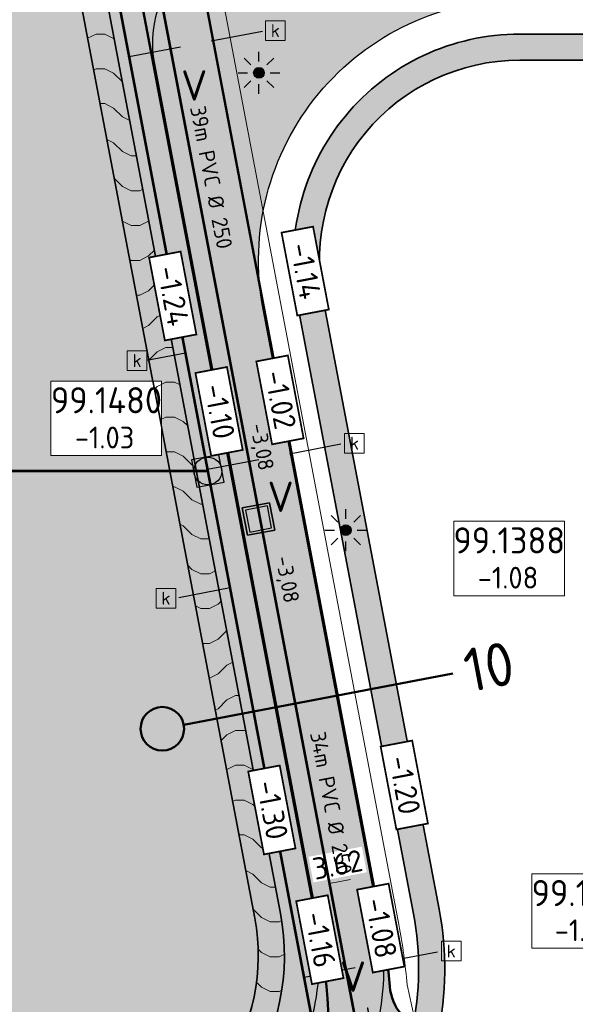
# Model space of a CAD drawing. Header units: metres. Extents: x 240159 to 241664, y 578380 to 583939.
# Tile 21 of 71: x 240399 to 240431, y 583801 to 583858. Entities that reach past the tile are written whole.
import ezdxf
from ezdxf.enums import TextEntityAlignment as Align
from ezdxf.lldxf.tags import DXFTag

# ---------------------------------------------------------------- set-up
doc = ezdxf.new("R2010")
doc.units = ezdxf.units.M
doc.set_wipeout_variables(frame=1)
doc.linetypes.add('RI-HWA_HUISAANSLUITING', pattern=[4.8, 3, -1.8])
for name, color, linetype, lineweight in [('B-WE-RI-PERSLEIDING-G', 210, 'RI-PERS', 18), ('N-AL-HOOGTELABEL-S', 7, 'Continuous', 13), ('N-GV-GR-BOLLEN-A', 92, 'Continuous', 9), ('N-WE-GW-GRONDWERK_INSTEEK_TALUD-G', 92, 'Continuous', 35), ('N-WE-GW-WATERGANG_DEMPEN-A', 152, 'Continuous', 18), ('N-WE-IE-MEUBILAIR_WEGMEUBILAIR_LICHTMAST_MET_PASTEGEL-S', 7, 'Continuous', 25), ('N-WE-RI-BOB-T', 7, 'Continuous', 13), ('N-WE-RI-MATERIAAL_DIAMETER_LENGTE-T', 7, 'Continuous', 13), ('N-WE-RI-STROOMRICHTING-S', 7, 'Continuous', 13), ('N-WE-VH-KANTVERHARDING-GD', 4, 'Continuous', 50), ('N-WE-VH-VERHARDING_ASFALT_DEKLAAG-A', 252, 'Continuous', 18), ('N-WE-VH-VERKANTING-S', 7, 'Continuous', 25), ('X-XX-AL-HOOGTE-T35', 50, 'Continuous', 35), ('X-XX-AL-REFERENTIE-M', 7, 'Continuous', 18), ('X-XX-AL-VERWIJZING_PROFIEL-S', 160, 'Continuous', 13)]:
    doc.layers.add(name, color=color, linetype=linetype, lineweight=lineweight)
for name, color, linetype, lineweight, true_color in [('N-WE-RI-HWA_HUISAANSLUITING_PVC_125-G', 150, 'RI-HWA_HUISAANSLUITING', 25, 0x007fff), ('N-WE-RI-HWA_KOLK-S', 150, 'Continuous', 25, 0x007fff), ('N-WE-RI-HWA_PUTNUMMER-S', 150, 'Continuous', 13, 0x007fff), ('N-WE-RI-HWA_RIOOLPUT-S', 150, 'Continuous', 13, 0x007fff), ('N-WE-RI-HWA_TRANSPORTLEIDING_BETON_500-G', 150, 'Continuous', 20, 0x007fff), ('N-WE-RI-VWA_LEIDINGINFO-S', 20, 'Continuous', 13, 0xff3f00), ('N-WE-RI-VWA_PUTNUMMER-S', 20, 'Continuous', 13, 0xff3f00), ('N-WE-RI-VWA_RIOOLPUT-S', 20, 'Continuous', 13, 0xff3f00), ('N-WE-RI-VWA_TRANSPORTLEIDING_BETON_500-G', 20, 'Continuous', 20, 0xff3f00), ('N-WE-VH-VERHARDING_ASFALT_WEGCONSTRUCTIE_FIETSPAD-A', 1, 'Continuous', 18, 0xff0000)]:
    doc.layers.add(name, color=color, linetype=linetype, lineweight=lineweight, true_color=true_color)
doc.layers.add('WG-nw-vh-materiaalscheiding', color=7, linetype='Continuous')
doc.styles.add('NLCS-ISO', font='NLCS-ISO.ttf')
doc.styles.add('NLCS-ISO-ANNOTATIEF-T25', font='NLCS-ISO.ttf', dxfattribs={"height": 2.5})
doc.styles.add('NLCS-ISO-M1000-T25', font='NLCS-ISO.ttf', dxfattribs={"height": 2.5})
doc.styles.add('NLCS-ISO-M200-T35', font='NLCS-ISO.ttf', dxfattribs={"height": 0.7000000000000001})
tags = doc.linetypes.add('RI-PERS', pattern='A,7,-2,["P",Standard,S=1.8,R=0,X=-0.5,Y=-0.9],-2,7,-2,[102,NLCS.SHX,S=1,R=180,X=0,Y=0],-2', length=22).pattern_tags.tags
tags[6] = DXFTag(74, 10)
doc.dimstyles.new('NLCS-ANNOTATIEF-T25-PIJL_L2_H1', dxfattribs={"dimtxt": 2.5, "dimasz": 2.5, "dimexe": 2, "dimexo": 2, "dimgap": 0.7, "dimtad": 1, "dimzin": 0, "dimdsep": 46, "dimtxsty": 'NLCS-ISO-ANNOTATIEF-T25', "dimcen": 0, "dimdle": 2, "dimclrd": 256, "dimclre": 256, "dimclrt": 256, "dimadec": 1, "dimazin": 0, "dimtfac": 1, "dimtdec": 3, "dimtofl": 0, "dimtmove": 0, "dimatfit": 3, "dimfxl": 2, "dimfxlon": 1, "dimtfillclr": 256, "dimtolj": 1, "dimtzin": 0, "dimlwd": -1, "dimlwe": -1, "dimarcsym": 0})
pattern_1 = [(0, (240431.3742682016, 583856.8285623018), (0, 4), [0.5, -3.5]), (0, (240433.3742682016, 583855.8285623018), (0, 4), [0.5, -3.5]), (135, (240432.8742682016, 583856.0785623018), (-4.000000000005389, -4.000000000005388), [0.70710428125, -4.94974746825]), (135, (240436.8742682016, 583856.0785623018), (-4.000000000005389, -4.000000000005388), [0.70710428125, -4.94974746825]), (45, (240434.3742682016, 583856.0785623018), (-4.000000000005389, 4.000000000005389), [0.70710428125, -4.94974746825]), (45, (240438.3742682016, 583856.0785623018), (-4.000000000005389, 4.000000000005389), [0.70710428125, -4.94974746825]), (153.43494882, (240432.3742682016, 583856.5785623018), (-4.000000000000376, 2.039959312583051e-10), [0.55901699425, -8.3852549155]), (153.43494882, (240433.3742682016, 583855.8285623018), (-4.000000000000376, 2.039959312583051e-10), [0.55901699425, -8.3852549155]), (26.56505118, (240433.8742682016, 583855.8285623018), (-2.039950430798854e-10, 4.000000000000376), [0.55901699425, -8.3852549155]), (26.56505118, (240434.8742682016, 583856.5785623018), (-2.039950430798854e-10, 4.000000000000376), [0.55901699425, -8.3852549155]), (26.56505118, (240437.8742682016, 583855.8285623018), (-2.039950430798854e-10, 4.000000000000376), [0.55901699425, -8.3852549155]), (26.56505118, (240438.8742682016, 583856.5785623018), (-2.039950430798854e-10, 4.000000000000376), [0.55901699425, -8.3852549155]), (0, (240431.3742682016, 583858.8285623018), (0, 4), [0.5, -3.5]), (0, (240433.3742682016, 583857.8285623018), (0, 4), [0.5, -3.5]), (135, (240432.8742682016, 583858.0785623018), (-4.000000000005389, -4.000000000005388), [0.70710428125, -4.94974746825]), (135, (240436.8742682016, 583858.0785623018), (-4.000000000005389, -4.000000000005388), [0.70710428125, -4.94974746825]), (45, (240434.3742682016, 583858.0785623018), (-4.000000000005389, 4.000000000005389), [0.70710428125, -4.94974746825]), (45, (240438.3742682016, 583858.0785623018), (-4.000000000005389, 4.000000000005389), [0.70710428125, -4.94974746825]), (153.43494882, (240432.3742682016, 583858.5785623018), (-4.000000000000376, 2.039959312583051e-10), [0.55901699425, -8.3852549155]), (153.43494882, (240433.3742682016, 583857.8285623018), (-4.000000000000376, 2.039959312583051e-10), [0.55901699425, -8.3852549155]), (26.56505118, (240433.8742682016, 583857.8285623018), (-2.039950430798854e-10, 4.000000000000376), [0.55901699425, -8.3852549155]), (26.56505118, (240434.8742682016, 583858.5785623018), (-2.039950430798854e-10, 4.000000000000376), [0.55901699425, -8.3852549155]), (26.56505118, (240437.8742682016, 583857.8285623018), (-2.039950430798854e-10, 4.000000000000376), [0.55901699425, -8.3852549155]), (26.56505118, (240438.8742682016, 583858.5785623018), (-2.039950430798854e-10, 4.000000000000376), [0.55901699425, -8.3852549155])]

# ---------------------------------------------------------------- blocks, each defined once
blk = doc.blocks.new('*U289')
h = blk.add_hatch(color=256)
h.dxf.hatch_style = 1
h.paths.add_polyline_path([(-1.964840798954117, -0.3733639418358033, 1), (1.964840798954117, 0.3733639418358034, 1)])
at = {"lineweight": -3, "flags": 128}
blk.add_lwpolyline([(-1.591476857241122, -2.338204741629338), (2.338204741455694, -1.591476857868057), (1.591476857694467, 2.338204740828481), (-2.338204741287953, 1.591476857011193)], close=True, dxfattribs=at)
at = {"lineweight": -3}
blk.add_circle((0, 0), 1.999999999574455, dxfattribs=at)
blk = doc.blocks.new('SRI-PUTNUMMER-SO')
blk.add_wipeout([(-18.26290233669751, 4.251051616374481), (-5.557298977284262, 4.251051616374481), (-5.557298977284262, -4.288829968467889), (-18.26290233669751, -4.288829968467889)])
blk.add_lwpolyline([(-18.26290233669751, 4.251051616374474), (-5.557298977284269, 4.251051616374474), (-5.557298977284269, -4.28882996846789), (-18.26290233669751, -4.28882996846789)], close=True)
at = {"ltscale": 0.1, "style": 'NLCS-ISO'}
blk.add_attdef('PUTNR', text='', height=3.5, dxfattribs=at).set_placement((-11.88078932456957, 2.058605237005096), align=Align.MIDDLE_CENTER)
blk.add_attdef('PUTHGT_001', (-15.75578932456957, -3.469912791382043), '', height=2.5, dxfattribs=at)
blk = doc.blocks.new('N-SIE-WEG_LICHTMAST_SPOT-SO')
h = blk.add_hatch(color=256)
edge = h.paths.add_edge_path()
edge.add_arc((0, 0), 0.7698654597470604, 0, 360)
for p, q in [((-8.731149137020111e-10, 1.624763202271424), (-2.91038304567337e-10, 3.000000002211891)), ((-2.121320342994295, 2.121320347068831), (-1.148881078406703, 1.148881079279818)), ((1.148881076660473, 1.148881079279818), (2.121320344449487, 2.121320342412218)), ((-3.000000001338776, 4.656612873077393e-09), (-1.624763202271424, 2.328306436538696e-09)), ((-2.121320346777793, -2.121320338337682), (-1.148881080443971, -1.148881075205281)), ((1.148881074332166, -1.148881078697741), (2.12132034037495, -2.121320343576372)), ((1.624763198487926, -1.746229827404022e-09), (2.99999999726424, -1.164153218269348e-09)), ((-3.783497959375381e-09, -2.999999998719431), (-2.91038304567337e-09, -1.624763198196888))]:
    blk.add_line(p, q)
blk.add_circle((0, 0), 0.7698654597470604)
at = {"style": 'NLCS-ISO'}
blk.add_attdef('TYPE', text='', height=1.8, dxfattribs=at).set_placement((-2.91038304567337e-10, 3.000000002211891), align=Align.BOTTOM_CENTER)
blk = doc.blocks.new('N_lichtmast')
blk.add_blockref('N-SIE-WEG_LICHTMAST_SPOT-SO', (0, 0))
blk = doc.blocks.new('SRI-KOLK-SO')
at = {"color": 0, "linetype": 'ByBlock', "lineweight": 18}
blk.add_lwpolyline([(-1.125, -1.125), (1.125, -1.125), (1.125, 1.125), (-1.125, 1.125)], close=True, dxfattribs=at)
at = {"color": 0, "linetype": 'ByBlock', "lineweight": 18, "style": 'NLCS-ISO'}
blk.add_text('k', height=1.5, dxfattribs=at).set_placement((0, 0), align=Align.MIDDLE_CENTER)
blk = doc.blocks.new('*U203')
blk.add_solid([(1.810000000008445, 0.6000000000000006), (1.810000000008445, 6.202445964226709e-16), (-1.809999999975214, -6.202445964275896e-16)])
blk = doc.blocks.new('*U202')
for points in [[(0, 0.6000000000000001), (0, 0), (-1.810000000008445, -2.679338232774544e-16)], [(0, 0.6000000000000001), (0, 0), (1.809999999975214, 2.679338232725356e-16)]]:
    blk.add_solid(points)
blk = doc.blocks.new('*D250')
at = {"layer": 'Defpoints', "color": 0, "transparency": 16777216}
for p in [(240419.635213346, 583806.2380671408), (240416.0788514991, 583805.5622784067)]:
    blk.add_point(p, dxfattribs=at)
at = {"layer": 'X-XX-AL-REFERENTIE-M', "transparency": 16777216}
for p, q in [((240419.390117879, 583807.5278906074), (240419.0167539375, 583809.4927314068)), ((240415.8337560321, 583806.8521018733), (240415.4603920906, 583808.8169426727)), ((240417.9754104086, 583808.2769585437), (240416.875099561, 583808.0678747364))]:
    blk.add_line(p, q, dxfattribs=at)
for points in [[(240417.9365183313, 583808.4816294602), (240418.0143024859, 583808.072287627), (240419.2034359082, 583808.510311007)], [(240416.8362074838, 583808.272545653), (240416.9139916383, 583807.8632038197), (240415.6470740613, 583807.8345222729)]]:
    blk.add_solid(points, dxfattribs=at)
at = {"layer": 'X-XX-AL-REFERENTIE-M', "transparency": 16777216, "insert": (240417.2432400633, 583809.1302765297), "char_height": 1.25, "attachment_point": 5, "rotation": 10.75921077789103, "style": 'NLCS-ISO-ANNOTATIEF-T25', "bg_fill": 3, "box_fill_scale": 1.1, "bg_fill_color": 256, "bg_fill_true_color": 13158600, "bg_fill_transparency": 0}
blk.add_mtext('\\A1;3.62', dxfattribs=at)
at = {"layer": 'Defpoints', "color": 0, "transparency": 16777216}
blk.add_point((240415.6470740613, 583807.8345222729), dxfattribs=at)
blk = doc.blocks.new('SAL-HOOGTELABEL_AANLEG-SO')
blk.add_wipeout([(-4.842599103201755, 1.7988380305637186), (4.851150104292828, 1.7988380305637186), (4.851150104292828, -1.8868584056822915), (-4.842599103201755, -1.8868584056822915)])
at = {"const_width": 0.2}
blk.add_lwpolyline([(-4.842599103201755, 1.798838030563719), (4.851150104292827, 1.798838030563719), (4.851150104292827, -1.886858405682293), (-4.842599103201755, -1.886858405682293)], close=True, dxfattribs=at)
at = {"style": 'NLCS-ISO'}
blk.add_attdef('HOOGTE', text='', height=2, dxfattribs=at).set_placement((0, 0), align=Align.MIDDLE_CENTER)
blk = doc.blocks.new('*U299')
at = {"lineweight": -3}
h = blk.add_hatch(color=256, dxfattribs=at)
h.dxf.hatch_style = 1
h.paths.add_polyline_path([(-2.338257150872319, 1.591396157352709), (-1.591396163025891, -2.33808987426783), (2.338121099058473, -1.591393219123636), (1.591393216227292, 2.338288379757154)])
h.paths.add_polyline_path([(1.273117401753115, 1.870634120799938), (1.870631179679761, -1.27308617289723), (-1.273089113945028, -1.870599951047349), (-1.870602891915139, 1.273120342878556)], flags=16)
at = {"lineweight": -3, "flags": 128}
for points in [[(-2.338288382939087, 1.591560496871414), (1.591393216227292, 2.338288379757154), (2.338121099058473, -1.591393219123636), (-1.591560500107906, -2.338121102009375)], [(2.338285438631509, -1.591361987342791), (1.591393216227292, 2.338288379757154), (-2.33825715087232, 1.591396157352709), (-1.591364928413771, -2.338254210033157)], [(1.870631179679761, -1.273086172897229), (1.273117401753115, 1.870634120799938), (-1.870602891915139, 1.273120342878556), (-1.273089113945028, -1.870599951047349)]]:
    blk.add_lwpolyline(points, close=True, dxfattribs=at)
blk = doc.blocks.new('*U301')
at = {"color": 0}
blk.add_line((-0.2357764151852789, 1.237743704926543), (0.2357764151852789, -1.237743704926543), dxfattribs=at)
at = {"layer": 'N-WE-RI-STROOMRICHTING-S', "color": 0}
blk.add_solid([(0.2357764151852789, -1.237743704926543), (-0.854648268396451, 1.119855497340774), (0.3830954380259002, 1.355631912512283)], dxfattribs=at)
at = {"layer": 'N-WE-RI-BOB-T', "color": 0, "style": 'NLCS-ISO'}
for tag, height, p in [('BOB_LINKS', 1.799999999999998, (-3.340228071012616, 26.23440595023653)), ('BOB_RECHTS', 1.799999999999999, (6.48955262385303, -25.36850423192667))]:
    blk.add_attdef(tag, text='', height=height, rotation=280.7849996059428, dxfattribs=at).set_placement(p, align=Align.MIDDLE_CENTER)
at = {"layer": 'N-WE-RI-MATERIAAL_DIAMETER_LENGTE-T', "color": 0, "style": 'NLCS-ISO'}
blk.add_attdef('RIOOLINFO_001', (-1.211993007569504, 11.77112883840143), '', height=1.799999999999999, rotation=280.7849996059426, dxfattribs=at)
blk = doc.blocks.new('*U300')
at = {"color": 0}
blk.add_line((-0.2380732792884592, 1.237303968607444), (0.2380732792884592, -1.237303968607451), dxfattribs=at)
at = {"layer": 'N-WE-RI-STROOMRICHTING-S', "color": 0}
blk.add_solid([(0.2380732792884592, -1.237303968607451), (-0.8567252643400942, 1.118267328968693), (0.3805787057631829, 1.356340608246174)], dxfattribs=at)
at = {"layer": 'N-WE-RI-BOB-T', "color": 0, "style": 'NLCS-ISO'}
for tag, p in [('BOB_LINKS', (-4.381679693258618, 31.38772069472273)), ('BOB_RECHTS', (7.529391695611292, -30.51597527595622))]:
    blk.add_attdef(tag, text='', height=1.799999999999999, rotation=280.8913414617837, dxfattribs=at).set_placement(p, align=Align.MIDDLE_CENTER)
at = {"layer": 'N-WE-RI-MATERIAAL_DIAMETER_LENGTE-T', "color": 0, "style": 'NLCS-ISO'}
blk.add_attdef('RIOOLINFO_001', (-1.233838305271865, 11.76885908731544), '', height=1.799999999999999, rotation=280.8913414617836, dxfattribs=at)
blk = doc.blocks.new('*U305')
at = {"color": 0, "linetype": 'ByBlock', "lineweight": 50}
blk.add_lwpolyline([(5.878230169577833, -30.93439184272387), (0, 0)], dxfattribs=at)
blk.add_circle((-0.4667049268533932, 2.456050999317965), 2.499999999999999, dxfattribs=at)
at = {"color": 0, "linetype": 'ByBlock', "style": 'NLCS-ISO'}
blk.add_attdef('NPROFNR_001', (3.678344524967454, -32.74917590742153), '', height=4.999999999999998, rotation=280.7592107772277, dxfattribs=at)

msp = doc.modelspace()

# ---------------------------------------------------------------- hatches: boundary and pattern name
at = {"layer": 'N-GV-GR-BOLLEN-A'}
h = msp.add_hatch(dxfattribs=at)
h.set_pattern_fill('AGR-BOLLEN', color=256, scale=0.5, pattern_type=2)
h.set_pattern_definition([(45, (0, 0), (-0.8749916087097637, 0.8749916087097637), [0.3, -0.937425]), (135, (0, 0), (-0.8749916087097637, -0.8749916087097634), [0.3, -0.937425])])
h.paths.add_polyline_path([(240405.0246066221, 583863.7356286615), (240338.633955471, 583863.7338065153), (240338.6339554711, 583835.0978574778), (240341.1339554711, 583834.1821065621), (240397.1209025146, 583834.1821065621), (240398.2602972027, 583828.1821065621), (240341.1339554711, 583828.1821065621), (240338.6339554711, 583827.2663556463), (240338.6339554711, 583798.5821065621), (240394.4271506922, 583798.5821065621), (240394.4271506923, 583797.0421065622, -0.1418124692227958), (240411.8188139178, 583792.0081605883, 0.3109712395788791), (240415.1507736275, 583792.139809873, 0.1902833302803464), (240416.2836807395, 583793.9783239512, 0.09124316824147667), (240416.2208129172, 583804.815201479)])
at = {"layer": 'N-WE-VH-VERHARDING_ASFALT_DEKLAAG-A'}
h = msp.add_hatch(dxfattribs=at)
h.set_pattern_fill('AVH-ASFALT', color=256, scale=0.5, pattern_type=2)
h.set_pattern_definition([(59.99999999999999, (0, 0), (-0.4330127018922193, 0.2500000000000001), []), (120, (0, 0), (-0.4330127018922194, -0.2499999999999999), [])])
edge = h.paths.add_edge_path()
edge.add_line((240486.3520386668, 583892.7721065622), (240405.7085296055, 583892.7721065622))
edge.add_arc((240405.7085296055, 583895.8121065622), 3.040000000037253, 190.7592107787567, 269.99999999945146, ccw=False)
edge.add_line((240402.7219715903, 583895.244593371), (240402.117300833, 583898.4266943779))
edge.add_line((240402.117300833, 583898.4266943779), (240398.560938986, 583897.7509056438))
edge.add_line((240398.560938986, 583897.7509056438), (240398.8353871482, 583896.3066125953))
edge.add_arc((240395.9222304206, 583895.7397534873), 2.96779570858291, -89.42628027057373, 11.011347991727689, ccw=False)
edge.add_line((240395.9519473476, 583892.7721065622), (240244.9939554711, 583892.7721065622))
edge.add_line((240244.9939554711, 583892.7721065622), (240244.9939554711, 583887.6921065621))
edge.add_line((240244.9939554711, 583887.6921065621), (240317.5539554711, 583887.6921065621))
edge.add_arc((240317.5539554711, 583875.652106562), 12.04000000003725, 0, 90, ccw=False)
edge.add_line((240329.5939554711, 583875.652106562), (240329.5939554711, 583865.4821065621))
edge.add_line((240329.5939554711, 583865.4821065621), (240329.5939554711, 583799.9821065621))
edge.add_arc((240326.6339554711, 583799.9821065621), 2.959999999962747, -83.33574492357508, 0, ccw=False)
edge.add_line((240326.9774667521, 583797.0421065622), (240325.9751846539, 583797.0421065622))
edge.add_line((240325.9751846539, 583797.0421065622), (240325.9751846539, 583794.4221065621))
edge.add_arc((240325.9773343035, 583791.4353718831), 2.986735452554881, -13.421607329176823, 90.04123761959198, ccw=False)
edge.add_line((240328.8824972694, 583790.7421065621), (240329.1339554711, 583792.7321065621))
edge.add_line((240329.1339554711, 583792.7321065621), (240335.1339554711, 583792.7321065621))
edge.add_arc((240343.1339554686, 583792.7321065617), 7.999999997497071, 179.9999999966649, 201.1720655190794)
edge.add_line((240335.6739554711, 583789.8427467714), (240335.6739554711, 583792.8618309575))
edge.add_arc((240338.2447597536, 583791.5247998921), 2.897703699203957, 89.05152292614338, 152.5218345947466, ccw=False)
edge.add_line((240338.2927262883, 583794.4221065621), (240338.2927262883, 583797.0421065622))
edge.add_line((240338.2927262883, 583797.0421065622), (240337.2904441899, 583797.0421065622))
edge.add_arc((240337.6339554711, 583799.9821065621), 2.959999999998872, 228.5350192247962, 263.33574491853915, ccw=False)
edge.add_line((240335.6739554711, 583797.7639992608), (240335.6739554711, 583878.652106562))
edge.add_arc((240343.7139554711, 583878.652106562), 8.040000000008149, 90, 180, ccw=False)
edge.add_line((240343.7139554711, 583886.6921065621), (240400.2335413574, 583886.6921065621))
edge.add_arc((240398.0421947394, 583884.7321065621), 2.939999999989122, 10.759210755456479, 41.81031489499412, ccw=False)
edge.add_line((240400.9305107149, 583885.280951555), (240401.1569230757, 583884.0894485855))
edge.add_line((240401.1569230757, 583884.0894485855), (240404.7123704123, 583884.7650635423))
edge.add_arc((240407.7121893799, 583884.7321065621), 3.000000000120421, 139.2066050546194, 179.3705553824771, ccw=False)
edge.add_line((240405.440978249, 583886.6921065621), (240455.9345118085, 583886.6921065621))
edge.add_arc((240455.9345118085, 583874.652106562), 12.04000000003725, 14.716872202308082, 90, ccw=False)
edge.add_line((240467.5795153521, 583877.7107815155), (240471.8532682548, 583861.4397267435))
edge.add_line((240471.8532682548, 583861.4397267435), (240477.7338016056, 583862.9843067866))
edge.add_line((240477.7338016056, 583862.9843067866), (240472.9041634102, 583881.3717310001))
edge.add_arc((240477.7788160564, 583882.652106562), 5.040000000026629, 90, 194.7168722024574, ccw=False)
edge.add_line((240477.7788160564, 583887.6921065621), (240486.3520386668, 583887.6921065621))
edge.add_line((240486.3520386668, 583887.6921065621), (240486.3520386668, 583892.7721065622))
h = msp.add_hatch(dxfattribs=at)
h.set_pattern_fill('AVH-ASFALT_5', color=256, scale=0.5, pattern_type=2)
h.set_pattern_definition([(59.99999999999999, (240444.612449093, 583853.8878892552), (-0.8660254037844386, 0.5000000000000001), [0.57735, -0.57735]), (59.99999999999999, (240445.189799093, 583853.8878892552), (-0.8660254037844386, 0.5000000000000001), [0.57735, -0.57735]), (120, (240444.612449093, 583853.8878892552), (-0.8660254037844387, -0.4999999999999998), [0.5773499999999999, -0.5773499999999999]), (120, (240445.189799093, 583853.8878892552), (-0.8660254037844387, -0.4999999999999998), [0.5773499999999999, -0.5773499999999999])])
h.paths.add_polyline_path([(240471.619806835, 583862.3285623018), (240412.6005545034, 583862.3285623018, 0.1528197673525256), (240409.1801590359, 583861.2581560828), (240412.7719424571, 583842.3562702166, -0.4433102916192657), (240427.6995127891, 583858.8285623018), (240472.5391163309, 583858.8285623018)])
h.paths.add_polyline_path([(240509.5998031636, 583861.4785050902), (240509.4502476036, 583862.5023078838, -0.1377680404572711), (240503.7367572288, 583864.1591862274), (240491.636318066, 583862.3915724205, -0.03627903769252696), (240490.7690515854, 583862.3285623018), (240477.9060393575, 583862.3285623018), (240478.8253488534, 583858.8285623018), (240491.0233395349, 583858.8285623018, 0.03627903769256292), (240491.8906060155, 583858.8915724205)])
h.paths.add_polyline_path([(240416.2208129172, 583804.815201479), (240416.1158626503, 583805.367505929, -0.1767690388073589), (240413.5553077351, 583795.4065785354), (240411.4008857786, 583792.2678208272, -0.003777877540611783), (240411.8188139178, 583792.0081605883, 0.3109712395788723), (240415.1507736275, 583792.139809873, 0.1902833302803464), (240416.2836807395, 583793.9783239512, 0.09124316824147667)])
h.paths.add_polyline_path([(240412.286727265, 583787.373655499), (240412.7507096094, 583788.0496271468, 0.06439195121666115), (240412.2063940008, 583788.5715670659, 0.02302530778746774), (240409.9159231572, 583790.1043923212), (240408.1914752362, 583787.5920598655, -0.2854687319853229), (240400.4553945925, 583784.2010224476, -0.0994641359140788), (240409.5085208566, 583780.3224603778, 0.3022248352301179), (240410.1349224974, 583780.4584594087, 0.008391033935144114), (240410.751565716, 583781.2518404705, 0.003280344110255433), (240410.9853418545, 583781.567561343, -0.1928583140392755)])
at = {"layer": 'N-WE-VH-VERHARDING_ASFALT_WEGCONSTRUCTIE_FIETSPAD-A'}
h = msp.add_hatch(dxfattribs=at)
h.set_pattern_fill('AVH-ASFALT_LAAG2-D', color=256, scale=10, pattern_type=2)
h.set_pattern_definition([(45, (239382.4912602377, 582842.6402525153), (-0.7071067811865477, 0.7071067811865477), []), (45, (239383.0912602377, 582842.6402525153), (-0.7071067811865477, 0.7071067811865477), [0.5, -0.25])])
h.paths.add_polyline_path([(240418.9092650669, 583789.4418970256, 0.03180692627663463), (240419.8910033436, 583793.5928275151, -0.3072056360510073), (240422.1766239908, 583795.9747969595), (240424.4919205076, 583796.4681124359), (240423.8416154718, 583799.520214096, -0.1275705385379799), (240422.3658153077, 583799.5548014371, -0.3112555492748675), (240420.2414083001, 583802.1283068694, 0.02530356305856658), (240419.7771747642, 583805.4909902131), (240404.7132849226, 583884.7652373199), (240401.1569230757, 583884.0894485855), (240416.2208129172, 583804.815201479, -0.09124316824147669), (240416.2836807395, 583793.9783239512, -0.1902833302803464), (240415.1507736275, 583792.139809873, -0.3109712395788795), (240411.8188139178, 583792.0081605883, 0.1418124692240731), (240394.4271506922, 583797.0421065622), (240338.2927262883, 583797.0421065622), (240338.2927262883, 583794.4221065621), (240394.4271506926, 583794.4221065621, -0.1603047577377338), (240412.2063940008, 583788.5715670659, -0.3758809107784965), (240413.0361278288, 583784.78834929, -0.03519919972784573), (240410.751565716, 583781.2518404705, -0.007480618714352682), (240410.2031081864, 583780.5435301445, -0.354489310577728), (240409.5085208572, 583780.3224603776, -0.04419683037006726), (240412.9066655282, 583777.5099665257, -0.3435739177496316), (240412.9845219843, 583778.2255005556, 0.006657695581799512), (240413.5344241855, 583778.929977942, 0.02612859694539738), (240415.5055296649, 583781.8283462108, -0.5377205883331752), (240418.7398677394, 583781.9548106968, -0.1092717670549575), (240423.8408174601, 583770.0713647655), (240426.4147589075, 583770.5604715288, 0.1231558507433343), (240419.787062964, 583784.9033809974, -0.2483695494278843)])

# ---------------------------------------------------------------- linework, layer by layer
at = {"layer": 'B-WE-RI-PERSLEIDING-G', "flags": 128}
msp.add_lwpolyline([(240724.3690523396, 583904.9258795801), (240711.008, 583883.392), (240642.448, 583883.712), (240496.2901275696, 583844.6109937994, -0.4051965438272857), (240490.2100051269, 583848.0004130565), (240486.7578813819, 583859.4728272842, 0.3309755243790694), (240481.9699461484, 583863.032106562), (240412.2767960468, 583863.032106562, 0.4703469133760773), (240410.3119552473, 583860.6587426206), (240420.7595951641, 583805.6776721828, -0.02530356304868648), (240421.2376616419, 583802.2147896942), (240422.8379885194, 583794.8724098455, -0.1209199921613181), (240422.8131354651, 583793.9193144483, -0.06488674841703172), (240419.8658240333, 583786.876385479, 0.05020051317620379), (240416.3606662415, 583781.3099434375, -0.1240640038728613), (240413.7984034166, 583778.304840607)], format="xyb", dxfattribs=at)
at = {"layer": 'N-WE-RI-HWA_HUISAANSLUITING_PVC_125-G'}
for p, q in [((240405.2641904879, 583855.5384887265), (240413.101421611, 583857.0277389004)), ((240408.5023830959, 583838.49738688), (240406.2830907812, 583838.075671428)), ((240409.7690064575, 583831.8317371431), (240417.6454310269, 583833.3284349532)), ((240411.0639988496, 583825.0167943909), (240407.9459117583, 583824.4242877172)), ((240415.31205805, 583802.6612342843), (240423.2100477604, 583804.1620299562))]:
    msp.add_line(p, q, dxfattribs=at)
at = {"layer": 'N-WE-RI-HWA_TRANSPORTLEIDING_BETON_500-G', "const_width": 0.15, "flags": 128}
for points in [[(240417.0179714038, 583793.6838056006), (240403.1742878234, 583866.5366745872)], [(240248.0339554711, 583831.7321065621), (240409.7879385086, 583831.7321065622)]]:
    msp.add_lwpolyline(points, dxfattribs=at)
at = {"layer": 'N-WE-VH-KANTVERHARDING-GD', "flags": 128}
for points in [[(240404.7132849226, 583884.7652373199), (240419.7771747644, 583805.4909902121, -0.0253035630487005), (240420.2414083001, 583802.1283068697, 0.3112555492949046), (240422.3658153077, 583799.5548014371, 0.1275705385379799)], [(240401.1569230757, 583884.0894485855), (240416.2208129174, 583804.8152014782, -0.09124316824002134), (240416.2836807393, 583793.9783239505, -0.1902833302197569), (240415.1507736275, 583792.139809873, -0.3109712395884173), (240411.8188139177, 583792.0081605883, 0.1418124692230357), (240394.4271506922, 583797.0421065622), (240337.6339554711, 583797.0421065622), (240326.6339554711, 583797.0421065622), (240268.3018035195, 583797.0421065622, 0.03752268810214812), (240252.9733627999, 583795.8901560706, 0.000165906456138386), (240252.9060691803, 583795.8799613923, 0.000165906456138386)]]:
    msp.add_lwpolyline(points, format="xyb", dxfattribs=at)

# ---------------------------------------------------------------- block references
at = {"layer": 'N-WE-IE-MEUBILAIR_WEGMEUBILAIR_LICHTMAST_MET_PASTEGEL-S', "xscale": 0.4, "yscale": 0.4, "zscale": 0.4}
for p in [(240412.7245528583, 583854.6046758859), (240417.7165495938, 583828.334118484)]:
    msp.add_blockref('N_lichtmast', p, dxfattribs=at)
at = {"layer": 'N-WE-RI-HWA_KOLK-S', "xscale": 0.5, "yscale": 0.5, "zscale": 0.5}
for p in [(240413.663921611, 583857.0277389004), (240405.7205907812, 583838.075671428), (240418.2079310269, 583833.3284349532), (240407.3834117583, 583824.4242877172), (240423.7725477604, 583804.1620299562)]:
    msp.add_blockref('SRI-KOLK-SO', p, dxfattribs=at)
at = {"layer": 'N-WE-RI-HWA_RIOOLPUT-S', "xscale": 0.4, "yscale": 0.4, "zscale": 0.4}
msp.add_blockref('*U289', (240409.7879385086, 583831.7321065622), dxfattribs=at)
at = {"layer": 'N-WE-RI-VWA_RIOOLPUT-S', "xscale": 0.4, "yscale": 0.4, "zscale": 0.4}
msp.add_blockref('*U299', (240412.7021858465, 583828.9775926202), dxfattribs=at)
at = {"layer": 'N-WE-VH-VERKANTING-S', "rotation": 10.75921077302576}
for name, p in [('*U202', (240408.4842130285, 583855.5463648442)), ('*U203', (240414.5433040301, 583823.3387843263))]:
    msp.add_blockref(name, p, dxfattribs=at)
at = {"layer": 'X-XX-AL-VERWIJZING_PROFIEL-S', "xscale": 0.5, "yscale": 0.5, "zscale": 0.5, "rotation": 90}
msp.add_blockref('*U305', (240408.401705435, 583817.1632118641), dxfattribs=at).add_auto_attribs({'NPROFNR_001': '10'})

# ---------------------------------------------------------------- texts
at = {"layer": 'X-XX-AL-HOOGTE-T35', "style": 'NLCS-ISO-M200-T35'}
for p in [(240409.005322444, 583852.4766248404), (240413.9691896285, 583828.8533754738), (240418.1245464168, 583801.2914492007)]:
    msp.add_text('V', height=1.75, dxfattribs=at).set_placement(p, align=Align.BOTTOM_CENTER)

# ---------------------------------------------------------------- next in the draw order: block references
at = {"layer": 'N-WE-RI-HWA_PUTNUMMER-S'}
ref = msp.add_blockref('SRI-PUTNUMMER-SO', (240409.9033746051, 583834.766429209), dxfattribs=dict(at, xscale=0.5, yscale=0.5, zscale=0.5))
ref.add_attrib('PUTNR', '99.1480', dxfattribs={"layer": '0', "ltscale": 0.1, "height": 1.5, "style": 'NLCS-ISO'}).set_placement((240403.9629799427, 583835.7957318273), align=Align.MIDDLE_CENTER)
ref.add_attrib('PUTHGT_001', '-1.03', (240402.1504799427, 583833.0314728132), dxfattribs={"layer": '0', "ltscale": 0.1, "height": 1.25, "style": 'NLCS-ISO'})

# ---------------------------------------------------------------- next in the draw order: linework, layer by layer
at = {"layer": 'WG-nw-vh-materiaalscheiding', "ltscale": 2.5}
msp.add_lwpolyline([(240413.1814530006, 583777.2340198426, 0.0001247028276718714), (240413.1727206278, 583777.2429222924, -0.3586779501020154), (240412.2867272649, 583787.3736554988), (240417.2659227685, 583794.6278000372, 0.1999315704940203), (240419.635213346, 583805.9166649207), (240412.9632067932, 583841.0283327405, -0.4703469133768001), (240427.6995127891, 583858.8285623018), (240491.0233395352, 583858.8285623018, 0.03627903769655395), (240491.8906060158, 583858.8915724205), (240509.5998031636, 583861.4785050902), (240509.0938977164, 583864.9417491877), (240491.6363180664, 583862.3915724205, -0.03627903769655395), (240490.7690515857, 583862.3285623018), (240412.6005545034, 583862.3285623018, 0.4703469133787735), (240406.7060321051, 583855.2084704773), (240415.9245983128, 583806.6954434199, -0.1999315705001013), (240413.5553077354, 583795.4065785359), (240408.1914752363, 583787.5920598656, -0.3116525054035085), (240399.7004121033, 583784.3470893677, -0.1561412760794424)], format="xyb", close=True, dxfattribs=at)

# ---------------------------------------------------------------- next in the draw order: block references
at = {"layer": 'N-AL-HOOGTELABEL-S'}
ref = msp.add_blockref('SAL-HOOGTELABEL_AANLEG-SO', (240413.9522618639, 583835.8233958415), dxfattribs=dict(at, xscale=0.5, yscale=0.5, zscale=0.5, rotation=280.7592107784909))
ref.add_attrib('HOOGTE', '-1.02', dxfattribs={"layer": '0', "height": 1.25, "rotation": 280.7592113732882, "style": 'NLCS-ISO-M1000-T25'}).set_placement((240413.9522618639, 583835.8233958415), align=Align.MIDDLE_CENTER)
ref = msp.add_blockref('SAL-HOOGTELABEL_AANLEG-SO', (240410.4548452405, 583835.1588080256), dxfattribs=dict(at, xscale=0.5, yscale=0.5, zscale=0.5, rotation=280.7592107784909))
ref.add_attrib('HOOGTE', '-1.10', dxfattribs={"layer": '0', "height": 1.25, "rotation": 280.7592113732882, "style": 'NLCS-ISO-M1000-T25'}).set_placement((240410.4548452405, 583835.1588080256), align=Align.MIDDLE_CENTER)
at = {"layer": 'N-WE-RI-VWA_PUTNUMMER-S'}
ref = msp.add_blockref('SRI-PUTNUMMER-SO', (240433.0443313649, 583826.7172581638), dxfattribs=dict(at, xscale=0.5, yscale=0.5, zscale=0.5))
ref.add_attrib('PUTNR', '99.1388', dxfattribs={"layer": '0', "ltscale": 0.1, "height": 1.5, "style": 'NLCS-ISO'}).set_placement((240427.1039367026, 583827.7465607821), align=Align.MIDDLE_CENTER)
ref.add_attrib('PUTHGT_001', '-1.08', (240425.2914367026, 583824.982301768), dxfattribs={"layer": '0', "ltscale": 0.1, "height": 1.25, "style": 'NLCS-ISO'})
ref = msp.add_blockref('SRI-PUTNUMMER-SO', (240437.5294718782, 583806.4637605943), dxfattribs=dict(at, xscale=0.5, yscale=0.5, zscale=0.5))
ref.add_attrib('PUTNR', '99.1384', dxfattribs={"layer": '0', "ltscale": 0.1, "height": 1.5, "style": 'NLCS-ISO'}).set_placement((240431.5890772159, 583807.4930632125), align=Align.MIDDLE_CENTER)
ref.add_attrib('PUTHGT_001', '-1.04', (240429.7140772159, 583804.7288041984), dxfattribs={"layer": '0', "ltscale": 0.1, "height": 1.25, "style": 'NLCS-ISO'})

# ---------------------------------------------------------------- next in the draw order: dimensions: what is measured, and where the dimension line sits
at = {"layer": 'X-XX-AL-REFERENTIE-M'}
dim = msp.add_aligned_dim(p1=(240419.635213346, 583806.2380671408), p2=(240416.0788514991, 583805.5622784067), distance=-2.3129037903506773, dimstyle='NLCS-ANNOTATIEF-T25-PIJL_L2_H1', override={"dimtfill": 1}, dxfattribs=at)
dim.commit()
dim.dimension.update_dxf_attribs({"geometry": '*D250', "text_midpoint": (240417.2432400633, 583809.1302765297)})

# ---------------------------------------------------------------- next in the draw order: hatches: boundary and pattern name
at = {"layer": 'N-WE-GW-WATERGANG_DEMPEN-A'}
h = msp.add_hatch(dxfattribs=at)
h.set_pattern_fill('AGW-WATERGANG_WATER-SO', color=256, scale=0.25, pattern_type=2)
h.set_pattern_definition(pattern_1)
edge = h.paths.add_edge_path()
edge.add_line((240400.5742809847, 583868.7285623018), (240400.8456999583, 583869.9785623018))
edge.add_line((240400.8456999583, 583869.9785623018), (240401.3546470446, 583869.9785623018))
edge.add_line((240401.3546470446, 583869.9785623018), (240402.1011222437, 583868.7285623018))
edge.add_line((240402.1011222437, 583868.7285623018), (240404.7411913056, 583854.8351065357))
edge.add_line((240404.7411913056, 583854.8351065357), (240413.9597575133, 583806.3220794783))
edge.add_arc((240401.1882923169, 583803.8952138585), 13.00000000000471, -34.46543922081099, 10.759210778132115, ccw=False)
edge.add_line((240411.9063723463, 583796.538396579), (240406.5425398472, 583788.7238779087))
edge.add_arc((240401.5960124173, 583792.1191017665), 5.999639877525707, 310.79930949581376, 325.53486743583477, ccw=False)
edge.add_arc((240395.3297595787, 583759.7321058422), 29.6500001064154, 69.90622156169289, 73.51877310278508)
edge.add_arc((240401.5957336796, 583792.119332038), 4.500000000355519, 298.4790116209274, 325.5345607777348)
edge.add_line((240405.3058383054, 583789.572741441), (240410.6696708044, 583797.3872601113))
edge.add_arc((240401.1882923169, 583803.8952138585), 11.49999999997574, 325.5345607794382, 370.7592107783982)
edge.add_line((240412.4861269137, 583806.0420565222), (240400.5742809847, 583868.7285623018))

# ---------------------------------------------------------------- next in the draw order: linework, layer by layer
at = {"layer": 'N-WE-GW-GRONDWERK_INSTEEK_TALUD-G', "flags": 128}
msp.add_lwpolyline([(240400.5742809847, 583868.7285623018), (240400.8456999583, 583869.9785623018), (240401.3546470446, 583869.9785623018), (240402.1011222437, 583868.7285623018), (240404.7411913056, 583854.8351065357), (240413.9597575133, 583806.3220794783, -0.1999315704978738), (240411.9063723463, 583796.538396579), (240406.5425398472, 583788.7238779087, -0.06438474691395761), (240405.5162459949, 583787.5773567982, 0.01576403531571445), (240403.7414992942, 583788.1638687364, 0.1186035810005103), (240405.3058383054, 583789.572741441), (240410.6696708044, 583797.3872601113, 0.1999315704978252), (240412.4861269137, 583806.0420565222)], format="xyb", close=True, dxfattribs=at)

# ---------------------------------------------------------------- next in the draw order: block references
at = {"layer": 'N-AL-HOOGTELABEL-S'}
ref = msp.add_blockref('SAL-HOOGTELABEL_AANLEG-SO', (240419.7394487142, 583805.4859974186), dxfattribs=dict(at, xscale=0.5, yscale=0.5, zscale=0.5, rotation=280.7592107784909))
ref.add_attrib('HOOGTE', '-1.08', dxfattribs={"layer": '0', "height": 1.25, "rotation": 280.7592113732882, "style": 'NLCS-ISO-M1000-T25'}).set_placement((240419.7394487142, 583805.4859974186), align=Align.MIDDLE_CENTER)
ref = msp.add_blockref('SAL-HOOGTELABEL_AANLEG-SO', (240416.2420320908, 583804.8214096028), dxfattribs=dict(at, xscale=0.5, yscale=0.5, zscale=0.5, rotation=280.7592107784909))
ref.add_attrib('HOOGTE', '-1.16', dxfattribs={"layer": '0', "height": 1.25, "rotation": 280.7592113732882, "style": 'NLCS-ISO-M1000-T25'}).set_placement((240416.2420320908, 583804.8214096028), align=Align.MIDDLE_CENTER)
at = {"layer": 'N-WE-RI-VWA_LEIDINGINFO-S'}
ref = msp.add_blockref('*U300', (240409.0691520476, 583848.3079207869), dxfattribs=dict(at, xscale=0.5, yscale=0.5, zscale=0.5))
ref.add_attrib('RIOOLINFO_001', '39m PVC %%C 250', (240408.7583271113, 583852.6015309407), dxfattribs={"layer": 'N-WE-RI-MATERIAAL_DIAMETER_LENGTE-T', "color": 0, "height": 0.8999999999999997, "rotation": 280.8913414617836, "style": 'NLCS-ISO'})
ref.add_attrib('BOB_LINKS_001', '-3.00', (240406.172836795, 583865.2866272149), dxfattribs={"layer": 'N-WE-RI-BOB-T', "color": 0, "height": 0.8999999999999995, "rotation": 280.8913414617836, "style": 'NLCS-ISO'})
ref.add_attrib('BOB_RECHTS_001', '-3,08', (240412.2125000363, 583834.373879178), dxfattribs={"layer": 'N-WE-RI-BOB-T', "color": 0, "height": 0.8999999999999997, "rotation": 280.8913414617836, "style": 'NLCS-ISO'})

# ---------------------------------------------------------------- next in the draw order: hatches: boundary and pattern name
at = {"layer": 'N-WE-GW-WATERGANG_DEMPEN-A'}
h = msp.add_hatch(dxfattribs=at)
h.set_pattern_fill('AGW-WATERGANG_WATER-SO', color=256, scale=0.25, pattern_type=2)
h.set_pattern_definition(pattern_1)
edge = h.paths.add_edge_path()
edge.add_line((240487.2982803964, 583856.2014299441), (240487.3272495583, 583855.5168247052))
edge.add_line((240487.3272495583, 583855.5168247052), (240486.2903437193, 583855.3285623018))
edge.add_line((240486.2903437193, 583855.3285623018), (240427.6995127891, 583855.3285623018))
edge.add_arc((240427.6995127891, 583843.8285623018), 11.5, 90, 190.7592107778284)
edge.add_line((240416.4016781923, 583841.6817196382), (240423.073684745, 583806.5700518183))
edge.add_arc((240404.8989073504, 583803.1164353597), 18.49999999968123, -34.4654392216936, 10.759210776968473, ccw=False)
edge.add_line((240420.1515596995, 583792.6471184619), (240416.8685059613, 583787.8640673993))
edge.add_line((240416.8685059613, 583787.8640673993), (240415.1679016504, 583788.0168228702))
edge.add_line((240415.1679016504, 583788.0168228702), (240418.9148581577, 583793.4959819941))
edge.add_arc((240404.8238835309, 583803.1321812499), 17.07079090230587, 325.6334885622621, 370.6602829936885)
edge.add_line((240421.6000541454, 583806.2900288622), (240414.9280475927, 583841.4016966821))
edge.add_arc((240427.6995127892, 583843.8285623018), 13.00000000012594, 90.00000000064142, 190.7592107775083, ccw=False)
edge.add_line((240427.6995127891, 583856.8285623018), (240485.1114563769, 583856.8285623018))
edge.add_line((240485.1114563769, 583856.8285623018), (240487.2982803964, 583856.2014299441))

# ---------------------------------------------------------------- next in the draw order: linework, layer by layer
at = {"layer": 'N-WE-GW-GRONDWERK_INSTEEK_TALUD-G', "flags": 128}
msp.add_lwpolyline([(240487.2982803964, 583856.2014299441), (240487.3272495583, 583855.5168247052), (240486.2903437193, 583855.3285623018), (240427.6995127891, 583855.3285623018, 0.4703469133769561), (240416.4016781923, 583841.6817196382), (240423.073684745, 583806.5700518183, -0.1999315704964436), (240420.1515596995, 583792.6471184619), (240416.8685059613, 583787.8640673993), (240415.1679016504, 583788.0168228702), (240418.9148581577, 583793.4959819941, 0.1990339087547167), (240421.6000541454, 583806.2900288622), (240414.9280475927, 583841.4016966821, -0.4703469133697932), (240427.6995127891, 583856.8285623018), (240485.1114563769, 583856.8285623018)], format="xyb", close=True, dxfattribs=at)
at = {"layer": 'N-WE-RI-VWA_TRANSPORTLEIDING_BETON_500-G', "const_width": 0.15, "flags": 128}
msp.add_lwpolyline([(240405.443467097, 583867.5365857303), (240419.1499954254, 583795.5821065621)], dxfattribs=at)

# ---------------------------------------------------------------- next in the draw order: block references
at = {"layer": 'N-WE-RI-VWA_LEIDINGINFO-S'}
ref = msp.add_blockref('*U301', (240415.9610870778, 583812.3227599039), dxfattribs=dict(at, xscale=0.5, yscale=0.5, zscale=0.5))
ref.add_attrib('RIOOLINFO_001', '34m PVC %%C 250', (240415.6498110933, 583816.6611446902), dxfattribs={"layer": 'N-WE-RI-MATERIAAL_DIAMETER_LENGTE-T', "color": 0, "height": 0.8999999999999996, "rotation": 280.7849996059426, "style": 'NLCS-ISO'})
ref.add_attrib('BOB_LINKS_001', '-3,08', (240413.6720835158, 583826.7650598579), dxfattribs={"layer": 'N-WE-RI-BOB-T', "color": 0, "height": 0.8999999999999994, "rotation": 280.7849996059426, "style": 'NLCS-ISO'})
ref.add_attrib('BOB_RECHTS_001', '-3,14', (240418.5953944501, 583800.9193996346), dxfattribs={"layer": 'N-WE-RI-BOB-T', "color": 0, "height": 0.8999999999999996, "rotation": 280.7849996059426, "style": 'NLCS-ISO'})

# ---------------------------------------------------------------- next in the draw order: block references
at = {"layer": 'N-AL-HOOGTELABEL-S'}
ref = msp.add_blockref('SAL-HOOGTELABEL_AANLEG-SO', (240415.400722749, 583843.2209333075), dxfattribs=dict(at, xscale=0.5, yscale=0.5, zscale=0.5, rotation=280.7592107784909))
ref.add_attrib('HOOGTE', '-1.14', dxfattribs={"layer": '0', "height": 1.25, "rotation": 280.7592113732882, "style": 'NLCS-ISO-M1000-T25'}).set_placement((240415.400722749, 583843.2209333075), align=Align.MIDDLE_CENTER)
ref = msp.add_blockref('SAL-HOOGTELABEL_AANLEG-SO', (240407.7930688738, 583841.7909007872), dxfattribs=dict(at, xscale=0.5, yscale=0.5, zscale=0.5, rotation=280.7592107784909))
ref.add_attrib('HOOGTE', '-1.24', dxfattribs={"layer": '0', "height": 1.25, "rotation": 280.7592113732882, "style": 'NLCS-ISO-M1000-T25'}).set_placement((240407.7930688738, 583841.7909007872), align=Align.MIDDLE_CENTER)
ref = msp.add_blockref('SAL-HOOGTELABEL_AANLEG-SO', (240421.0933525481, 583813.7025468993), dxfattribs=dict(at, xscale=0.5, yscale=0.5, zscale=0.5, rotation=280.7592107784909))
ref.add_attrib('HOOGTE', '-1.20', dxfattribs={"layer": '0', "height": 1.25, "rotation": 280.7592113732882, "style": 'NLCS-ISO-M1000-T25'}).set_placement((240421.0933525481, 583813.7025468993), align=Align.MIDDLE_CENTER)
ref = msp.add_blockref('SAL-HOOGTELABEL_AANLEG-SO', (240413.4856986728, 583812.272514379), dxfattribs=dict(at, xscale=0.5, yscale=0.5, zscale=0.5, rotation=280.7592107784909))
ref.add_attrib('HOOGTE', '-1.30', dxfattribs={"layer": '0', "height": 1.25, "rotation": 280.7592113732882, "style": 'NLCS-ISO-M1000-T25'}).set_placement((240413.4856986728, 583812.272514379), align=Align.MIDDLE_CENTER)

doc.saveas('drawing.dxf')
